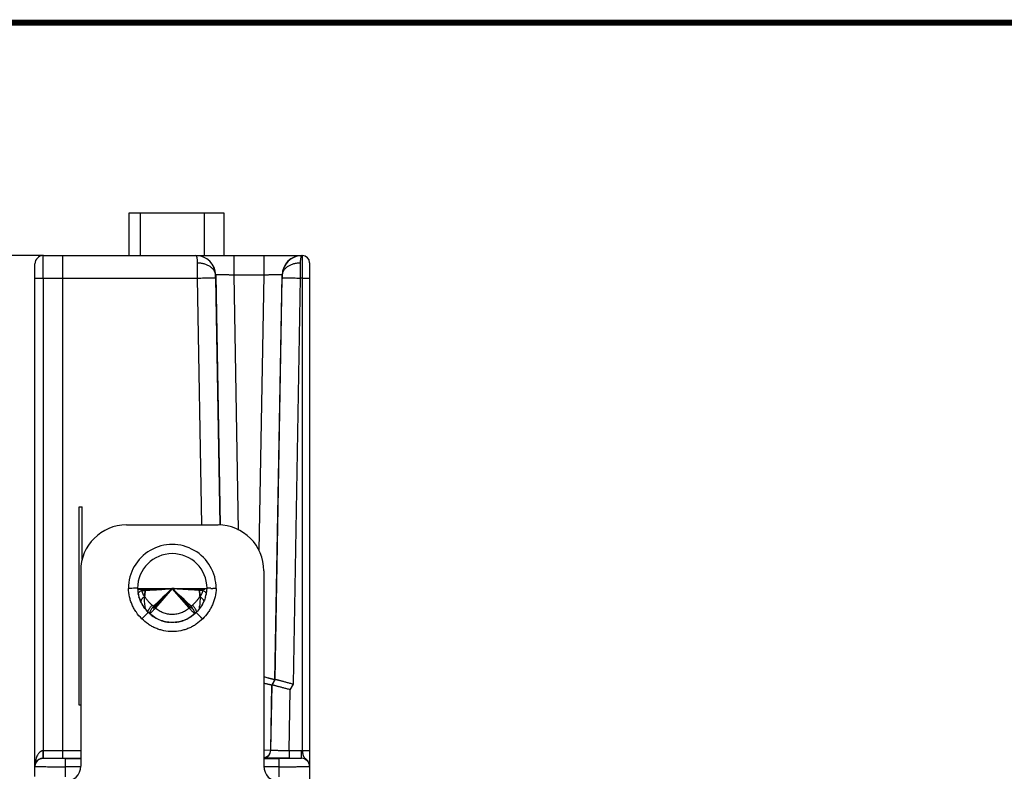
# Model space of a CAD drawing. Header units: inches. Extents: x 0.2 to 16.8, y 0.1 to 10.8.
# Tile 16 of 16: x 9.3 to 12.5, y 8.3 to 10.8. Entities that reach past the tile are written whole.
import ezdxf

# ---------------------------------------------------------------- set-up
doc = ezdxf.new("R2010")
doc.units = ezdxf.units.IN
doc.header["$LTSCALE"] = 0.935
doc.header["$MEASUREMENT"] = 0
doc.layers.get('0').update_dxf_attribs({"linetype": 'CONTINUOUS'})
doc.layers.add('DIMENSIONS', color=7, linetype='CONTINUOUS')
doc.styles.get("Standard").update_dxf_attribs({"font": 'txt', "width": 0.8})
doc.dimstyles.new('DIMSTYLE_1', dxfattribs={"dimtxt": 0.125, "dimasz": 0.18, "dimexe": 0.18, "dimexo": 0.0625, "dimgap": 0.09, "dimtad": 0, "dimtih": 1, "dimtoh": 1, "dimdec": 3, "dimzin": 4, "dimdsep": 46, "dimtxsty": 'STANDARD', "dimblk": '_FILLED', "dimblk1": '_FILLED', "dimblk2": '_FILLED', "dimcen": 0.09, "dimadec": 0, "dimazin": 0, "dimtp": 0.01, "dimtm": 0.01, "dimtfac": 1, "dimtdec": 3, "dimtofl": 0, "dimtmove": 0, "dimatfit": 3, "dimldrblk": '_FILLED', "dimfxl": 1, "dimtolj": 1, "dimtzin": 4, "dimarcsym": 0})

# ---------------------------------------------------------------- blocks, each defined once
blk = doc.blocks.new('_FILLED')
at = {"color": 0, "linetype": 'ByBlock'}
blk.add_solid([(0, 0), (-1, 0.1736), (-1, -0.1736)], dxfattribs=at)
blk = doc.blocks.new('*D1')
at = {"layer": 'DIMENSIONS', "color": 2, "linetype": 'Continuous'}
for p, q in [((9.3603, 9.9952), (8.4574, 9.9952)), ((8.5824, 9.9952), (8.5824, 8.7289)), ((8.5824, 7.2125), (8.5824, 8.4789)), ((9.3699, 7.2125), (8.4574, 7.2125))]:
    blk.add_line(p, q, dxfattribs=at)
at = {"layer": 'DIMENSIONS', "color": 2, "linetype": 'Continuous', "xscale": 0.18, "yscale": 0.18, "zscale": 0.18}
for p, rotation in [((8.5824, 9.9952), 90), ((8.5824, 7.2125), 270)]:
    blk.add_blockref('_FILLED', p, dxfattribs=dict(at, rotation=rotation))
at = {"layer": 'DIMENSIONS', "color": 2, "linetype": 'Continuous', "insert": (8.5824, 8.6664), "char_height": 0.125, "width": 1.325, "attachment_point": 2, "line_spacing_factor": 0.9}
blk.add_mtext('2.783{\\Ftxt.shx;\\W1.000000;\\H0.125000; }[70.68]', dxfattribs=at)

msp = doc.modelspace()

# ---------------------------------------------------------------- linework, layer by layer
at = {"color": 7, "linetype": 'Continuous'}
for p, q in [((9.6409, 9.9952), (9.6409, 10.1352)), ((9.6409, 10.1352), (9.9519, 10.1352)), ((9.6775, 10.1352), (9.6775, 9.9952)), ((9.8885, 9.9952), (9.8885, 10.1352)), ((9.9519, 10.1352), (9.9519, 9.9952)), ((9.3592, 9.9215), (9.3594, 9.9952)), ((9.3594, 9.9952), (9.8594, 9.9952)), ((9.8598, 9.9952), (10.2071, 9.9952)), ((9.9847, 9.9314), (9.9847, 9.9952)), ((10.0821, 9.9952), (10.0821, 9.9314)), ((10.2075, 9.9952), (10.2088, 9.9952)), ((10.2088, 8.3719), (10.2088, 9.9952)), ((10.2324, 9.9716), (10.2324, 7.3125)), ((9.3324, 8.287), (9.3324, 9.9682)), ((9.3592, 9.9215), (9.3592, 8.372)), ((9.3592, 9.9215), (9.8643, 9.9215)), ((9.4224, 9.9215), (9.4224, 8.372)), ((9.8643, 9.9215), (9.8785, 9.1122)), ((9.9242, 9.9314), (9.9248, 9.9314)), ((9.9243, 9.9216), (9.9242, 9.9314)), ((9.9243, 9.9216), (9.9384, 9.1123)), ((9.9248, 9.9314), (9.9391, 9.1123)), ((9.9993, 9.0955), (9.9847, 9.9314)), ((10.0821, 9.9314), (9.9847, 9.9314)), ((10.0821, 9.9314), (10.0664, 9.0275)), ((10.119, 8.6048), (10.1421, 9.9314)), ((10.1196, 8.6052), (10.1426, 9.9216)), ((10.1421, 9.9314), (10.1427, 9.9314)), ((10.1427, 9.9314), (10.1426, 9.9216)), ((10.1793, 8.5897), (10.2025, 9.9215)), ((10.2088, 9.9215), (10.2025, 9.9215)), ((9.4774, 8.5212), (9.4774, 9.1712)), ((9.4774, 9.1712), (9.4874, 9.1712)), ((9.4874, 9.0003), (9.4874, 9.1712)), ((9.6324, 9.1122), (9.9324, 9.1122)), ((9.4824, 8.9622), (9.4824, 8.3212)), ((10.0824, 8.9622), (10.0824, 8.3212)), ((9.6663, 8.9046), (9.6556, 8.9044)), ((9.6686, 8.9046), (9.6663, 8.9046)), ((9.8986, 8.9046), (9.8963, 8.9046)), ((9.9093, 8.9044), (9.8986, 8.9046)), ((9.65, 8.9043), (9.6385, 8.9041)), ((9.6556, 8.9044), (9.65, 8.9043)), ((9.6683, 8.9024), (9.6689, 8.9024)), ((9.6686, 8.9042), (9.8963, 8.9042)), ((9.6946, 8.9015), (9.7158, 8.9019)), ((9.7824, 8.9042), (9.7271, 8.8401)), ((9.7279, 8.8469), (9.7824, 8.9042)), ((9.8377, 8.8401), (9.7825, 8.9042)), ((9.9263, 8.9041), (9.9148, 8.9043)), ((9.6794, 8.8613), (9.6799, 8.8593)), ((9.7237, 8.8424), (9.7196, 8.8381)), ((9.7242, 8.8429), (9.7237, 8.8424)), ((9.7237, 8.8424), (9.7242, 8.8429)), ((9.7242, 8.8429), (9.7279, 8.8469)), ((9.8407, 8.8429), (9.8412, 8.8424)), ((9.8407, 8.8429), (9.8412, 8.8424)), ((9.8412, 8.8424), (9.8452, 8.8382)), ((9.8412, 8.8424), (9.8453, 8.8381)), ((9.8855, 8.8613), (9.885, 8.8593)), ((9.6885, 8.8102), (9.6827, 8.8045)), ((9.7039, 8.8257), (9.6885, 8.8102)), ((9.7091, 8.8271), (9.7083, 8.8241)), ((9.7085, 8.8216), (9.709, 8.8209)), ((9.709, 8.8209), (9.7092, 8.821)), ((9.8557, 8.8271), (9.8545, 8.8299)), ((9.8566, 8.8242), (9.8557, 8.8271)), ((9.8557, 8.821), (9.8559, 8.8209)), ((9.8559, 8.8209), (9.8564, 8.8216)), ((9.861, 8.8257), (9.8764, 8.8103)), ((9.8764, 8.8103), (9.8822, 8.8045)), ((10.1049, 8.3741), (10.1087, 8.5869)), ((10.1055, 8.3735), (10.1093, 8.5874)), ((10.1087, 8.5869), (10.119, 8.6048)), ((10.1093, 8.5874), (10.1087, 8.5869)), ((10.1093, 8.5874), (10.1196, 8.6052)), ((10.119, 8.6048), (10.1196, 8.6052)), ((10.169, 8.5718), (10.1793, 8.5897)), ((10.1655, 8.372), (10.169, 8.5718)), ((9.4824, 8.5212), (9.4774, 8.5212)), ((9.4824, 8.372), (9.3592, 8.372)), ((9.3593, 8.3522), (9.3592, 8.372)), ((10.0827, 8.3744), (10.1049, 8.3741)), ((10.1049, 8.3741), (10.1055, 8.3735)), ((10.2054, 8.372), (10.1655, 8.372)), ((10.1655, 8.372), (10.1655, 8.3475)), ((10.2054, 8.3474), (10.2054, 8.372)), ((9.3593, 8.3507), (9.3593, 8.3522)), ((9.3594, 8.3475), (9.3594, 8.3474)), ((9.3594, 8.3475), (9.4824, 8.3475)), ((9.4324, 8.2862), (9.4324, 8.3461)), ((9.4324, 8.3461), (9.4824, 8.3461)), ((10.0824, 8.3461), (10.1324, 8.3461)), ((10.1324, 8.2862), (10.1324, 8.3461)), ((10.1655, 8.3475), (10.2054, 8.3475)), ((9.3324, 8.3204), (9.3373, 8.3201)), ((9.4824, 8.3196), (9.4324, 8.3196)), ((10.1324, 8.3196), (10.0824, 8.3196))]:
    msp.add_line(p, q, dxfattribs=at)
at = {"color": 7, "linetype": 'Continuous', "const_width": 0.02}
msp.add_lwpolyline([(16.75, 10.7586), (0.25, 10.7586)], dxfattribs=at)
at = {"color": 7, "linetype": 'Continuous'}
for centre, radius, start, end in [((9.3594, 9.9682), 0.027, 90.0009, 179.9995), ((9.8594, 9.9304), 0.0649, 0.8838, 89.9435), ((9.8598, 9.9302), 0.065, 1.0112, 89.996), ((26.8219, 9.9833), 16.9576, 180.0425, 180.20851), ((10.2071, 9.9302), 0.065, 90.0034, 178.9891), ((10.2075, 9.9304), 0.0649, 90.0565, 179.1161), ((-6.7643, 9.9833), 16.967, 359.79153, 359.95746), ((10.2088, 9.9716), 0.0236, 0, 90), ((9.6324, 8.9622), 0.15, 90, 180), ((9.9324, 8.9622), 0.15, 0, 90), ((9.7824, 8.9042), 0.1439, 359.9465, 180.0535), ((9.7824, 8.9042), 0.1139, 0.1866, 179.8134), ((9.7744, 8.9085), 0.106, 182.1265, 182.7578), ((9.7904, 8.9085), 0.106, 357.2402, 357.8735), ((9.775, 8.9086), 0.1065, 182.7575, 183.1337), ((9.7802, 8.909), 0.1117, 183.2041, 192.8978), ((9.6922, 9.1691), 0.2677, 265.0103, 266.5634), ((9.7828, 8.9095), 0.1144, 189.4812, 192.8253), ((9.7848, 8.9099), 0.1164, 192.8244, 196.4928), ((9.7855, 8.9101), 0.1172, 196.4889, 205.6739), ((9.8588, 8.8698), 0.1672, 170.3341, 177.2098), ((9.6425, 8.9055), 0.052, 351.5397, 358.5809), ((19.7372, -1.5693), 14.4496, 133.54556, 133.8817), ((-4.5642, -6.163), 20.805, 46.16964, 46.4031), ((9.9224, 8.9055), 0.052, 181.4189, 188.4604), ((9.7069, 8.8699), 0.1664, 2.784, 9.6906), ((9.7794, 8.9101), 0.1171, 343.2307, 343.6017), ((9.7801, 8.9099), 0.1164, 343.5981, 347.1742), ((9.7847, 8.909), 0.1117, 347.1008, 356.7955), ((9.7899, 8.9086), 0.1065, 356.8659, 357.2405), ((9.9344, 10.1176), 1.2135, 268.8143, 269.0759), ((9.7874, 8.911), 0.1193, 205.6829, 210.5121), ((9.7887, 8.9118), 0.1207, 210.5035, 211.4662), ((9.7896, 8.9123), 0.1218, 211.4714, 225.316), ((9.7803, 8.9239), 0.0982, 229.3412, 232.9341), ((9.8848, 9.021), 0.2399, 226.9663, 227.9473), ((9.8916, 9.0285), 0.25, 227.9473, 228.8757), ((9.6738, 9.0279), 0.2492, 311.1228, 312.0543), ((9.6821, 9.0188), 0.237, 312.0467, 313.0397), ((9.7775, 8.9325), 0.1094, 307.3395, 310.5638), ((9.7762, 8.9117), 0.1207, 328.5959, 329.5874), ((9.7775, 8.911), 0.1192, 329.579, 334.3174), ((9.7836, 8.9047), 0.1122, 224.7441, 226.2135), ((9.7845, 8.9056), 0.1135, 226.2143, 228.2669), ((9.7854, 8.9066), 0.1148, 228.2688, 232.7419), ((9.7844, 8.9052), 0.1131, 232.72, 242.3416), ((9.7805, 8.9052), 0.1131, 297.6579, 307.2715), ((9.7795, 8.9066), 0.1148, 307.2497, 311.7195), ((9.7804, 8.9056), 0.1134, 311.7207, 314.0739), ((9.7814, 8.9046), 0.1121, 314.0758, 315.2564), ((9.7828, 8.9027), 0.1101, 249.2088, 258.4302), ((9.7826, 8.9018), 0.1092, 258.4204, 265.3074), ((9.7822, 8.9018), 0.1092, 274.6546, 281.565), ((9.7821, 8.9027), 0.1101, 281.5552, 290.7599), ((9.7824, 8.9018), 0.1092, 290.7668, 297.6232), ((9.3597, 8.311), 0.061, 90.0286, 90.4549), ((10.0799, 8.3746), 0.025, 275.8266, 358.9656), ((10.0805, 8.3739), 0.025, 274.4029, 358.9679), ((10.2054, 8.3201), 0.052, 86.2731, 90.0006), ((9.3578, 8.3213), 0.0254, 153.9575, 179.977), ((9.3596, 8.3203), 0.0272, 157.5754, 179.9213), ((9.3594, 8.3204), 0.027, 112.1402, 157.4956), ((9.3595, 8.3202), 0.0272, 90.0789, 112.0639), ((10.2056, 8.3204), 0.0268, 0.0145, 89.9843), ((9.4324, 8.3212), 0.05, 270, 360), ((10.1324, 8.3212), 0.05, 180, 270)]:
    msp.add_arc(centre, radius, start, end, dxfattribs=at)
for points, knots in [([(9.4228, 9.9952), (9.4228, 9.9952), (9.4228, 9.9952), (9.4228, 9.9952), (9.4228, 9.9952), (9.4228, 9.9951), (9.4228, 9.9951), (9.4227, 9.995), (9.4227, 9.9949), (9.4227, 9.9947), (9.4227, 9.9944), (9.4227, 9.9941), (9.4227, 9.9938), (9.4227, 9.9934), (9.4227, 9.9928), (9.4227, 9.992), (9.4227, 9.9909), (9.4226, 9.9896), (9.4226, 9.9881), (9.4226, 9.9865), (9.4226, 9.9847), (9.4226, 9.9821), (9.4226, 9.9784), (9.4225, 9.9736), (9.4225, 9.9682), (9.4225, 9.9624), (9.4225, 9.9563), (9.4225, 9.9497), (9.4225, 9.9429), (9.4224, 9.9335), (9.4224, 9.9263), (9.4224, 9.9215)], [0, 0, 0, 0, 0.000092, 0.000324, 0.000705, 0.001234, 0.001914, 0.002742, 0.004846, 0.007545, 0.010837, 0.014719, 0.019189, 0.024245, 0.029885, 0.042908, 0.058237, 0.075836, 0.095652, 0.117634, 0.141729, 0.167886, 0.226165, 0.291912, 0.364461, 0.443144, 0.527245, 0.615984, 0.708579, 0.804159, 1, 1, 1, 1]), ([(9.8594, 9.9952), (9.8596, 9.9952), (9.8599, 9.9951), (9.8604, 9.9948), (9.8608, 9.9943), (9.8612, 9.9936), (9.8616, 9.9927), (9.862, 9.9916), (9.8623, 9.9903), (9.8628, 9.9882), (9.8634, 9.9851), (9.8638, 9.9809), (9.8641, 9.976), (9.8642, 9.9725), (9.8642, 9.9707)], [0, 0, 0, 0, 0.018148, 0.038876, 0.064452, 0.096073, 0.13434, 0.17955, 0.231768, 0.290938, 0.429794, 0.595399, 0.786219, 1, 1, 1, 1]), ([(9.9242, 9.9314), (9.9242, 9.9327), (9.9239, 9.9353), (9.9229, 9.9392), (9.9213, 9.9429), (9.9193, 9.9466), (9.9167, 9.9501), (9.9125, 9.9546), (9.9061, 9.9596), (9.8986, 9.9636), (9.8921, 9.9662), (9.885, 9.9684), (9.8757, 9.9702), (9.8681, 9.9707), (9.8642, 9.9707)], [0, 0, 0, 0, 0.049715, 0.10024, 0.151982, 0.205306, 0.260538, 0.317922, 0.439518, 0.570161, 0.638565, 0.708701, 0.852992, 1, 1, 1, 1]), ([(10.2027, 9.9707), (10.1988, 9.9707), (10.1912, 9.9702), (10.1819, 9.9684), (10.1748, 9.9662), (10.1682, 9.9636), (10.1608, 9.9596), (10.1544, 9.9546), (10.1502, 9.9501), (10.1476, 9.9466), (10.1455, 9.9429), (10.144, 9.9392), (10.143, 9.9353), (10.1427, 9.9327), (10.1427, 9.9314)], [0, 0, 0, 0, 0.147008, 0.291278, 0.361393, 0.429777, 0.560407, 0.682001, 0.739393, 0.794639, 0.847981, 0.899742, 0.950281, 1, 1, 1, 1]), ([(10.2027, 9.9707), (10.2027, 9.9725), (10.2028, 9.976), (10.2031, 9.9809), (10.2035, 9.9851), (10.2041, 9.9882), (10.2046, 9.9903), (10.2049, 9.9916), (10.2053, 9.9927), (10.2057, 9.9936), (10.2061, 9.9943), (10.2065, 9.9948), (10.207, 9.9951), (10.2073, 9.9952), (10.2075, 9.9952)], [0, 0, 0, 0, 0.213781, 0.404601, 0.570206, 0.709062, 0.768232, 0.820451, 0.865661, 0.903927, 0.935548, 0.961124, 0.981852, 1, 1, 1, 1]), ([(9.3324, 9.9211), (9.3324, 9.9211), (9.3325, 9.9211), (9.3325, 9.9211), (9.3326, 9.9211), (9.3328, 9.9211), (9.333, 9.9212), (9.3333, 9.9212), (9.3336, 9.9212), (9.334, 9.9212), (9.3347, 9.9213), (9.3357, 9.9213), (9.337, 9.9213), (9.3386, 9.9214), (9.3403, 9.9214), (9.3423, 9.9214), (9.3444, 9.9215), (9.3466, 9.9215), (9.3498, 9.9215), (9.354, 9.9215), (9.3575, 9.9215), (9.3592, 9.9215)], [0, 0, 0, 0, 0.000524, 0.001527, 0.005247, 0.011313, 0.019725, 0.030468, 0.043523, 0.058869, 0.076486, 0.118375, 0.168721, 0.227004, 0.292705, 0.36525, 0.443934, 0.528032, 0.616816, 0.804955, 1, 1, 1, 1]), ([(9.8643, 9.9215), (9.8682, 9.9216), (9.8758, 9.9217), (9.8851, 9.9218), (9.8922, 9.9219), (9.8972, 9.9219), (9.9019, 9.922), (9.9062, 9.922), (9.9102, 9.922), (9.9137, 9.9219), (9.9163, 9.9219), (9.9182, 9.9219), (9.9194, 9.9219), (9.9205, 9.9218), (9.9214, 9.9218), (9.9223, 9.9218), (9.9229, 9.9217), (9.9234, 9.9217), (9.9237, 9.9217), (9.9239, 9.9217), (9.9241, 9.9216), (9.9242, 9.9216), (9.9243, 9.9216), (9.9243, 9.9216), (9.9243, 9.9216)], [0, 0, 0, 0, 0.192769, 0.37861, 0.466492, 0.549961, 0.628255, 0.700665, 0.766513, 0.825126, 0.875958, 0.898319, 0.918571, 0.93666, 0.952533, 0.966158, 0.977513, 0.986581, 0.990252, 0.993346, 0.995862, 0.997802, 0.999173, 1, 1, 1, 1]), ([(9.9847, 9.9314), (9.9809, 9.9314), (9.9751, 9.9315), (9.9676, 9.9316), (9.9621, 9.9317), (9.9568, 9.9318), (9.9518, 9.9318), (9.9471, 9.9318), (9.9428, 9.9318), (9.9389, 9.9318), (9.9354, 9.9318), (9.9327, 9.9318), (9.9309, 9.9317), (9.9297, 9.9317), (9.9286, 9.9317), (9.9276, 9.9317), (9.9268, 9.9316), (9.9261, 9.9316), (9.9256, 9.9315), (9.9252, 9.9315), (9.925, 9.9315), (9.9249, 9.9314), (9.9248, 9.9314), (9.9248, 9.9314), (9.9248, 9.9314)], [0, 0, 0, 0, 0.192806, 0.287158, 0.378735, 0.466674, 0.550196, 0.628527, 0.700949, 0.766795, 0.825397, 0.876193, 0.898529, 0.918755, 0.936817, 0.952664, 0.96626, 0.977583, 0.986619, 0.993355, 0.99586, 0.997791, 0.99916, 1, 1, 1, 1]), ([(10.1421, 9.9314), (10.1421, 9.9314), (10.1421, 9.9314), (10.142, 9.9314), (10.1419, 9.9315), (10.1417, 9.9315), (10.1413, 9.9315), (10.1408, 9.9316), (10.1401, 9.9316), (10.1393, 9.9317), (10.1383, 9.9317), (10.1372, 9.9317), (10.136, 9.9317), (10.1341, 9.9318), (10.1315, 9.9318), (10.128, 9.9318), (10.1241, 9.9318), (10.1197, 9.9318), (10.1151, 9.9318), (10.1101, 9.9318), (10.1048, 9.9317), (10.0993, 9.9316), (10.0917, 9.9315), (10.086, 9.9314), (10.0821, 9.9314)], [0, 0, 0, 0, 0.00084, 0.002209, 0.00414, 0.006645, 0.013381, 0.022417, 0.033741, 0.047336, 0.063184, 0.081246, 0.101472, 0.123808, 0.174604, 0.233206, 0.299052, 0.371475, 0.449806, 0.533328, 0.621267, 0.712844, 0.807194, 1, 1, 1, 1]), ([(10.1426, 9.9216), (10.1426, 9.9216), (10.1426, 9.9216), (10.1427, 9.9216), (10.1428, 9.9216), (10.143, 9.9217), (10.1431, 9.9217), (10.1435, 9.9217), (10.1439, 9.9217), (10.1446, 9.9218), (10.1454, 9.9218), (10.1464, 9.9218), (10.1475, 9.9219), (10.1487, 9.9219), (10.1506, 9.9219), (10.1532, 9.9219), (10.1567, 9.922), (10.1606, 9.922), (10.165, 9.922), (10.1696, 9.9219), (10.1746, 9.9219), (10.1818, 9.9218), (10.1911, 9.9217), (10.1987, 9.9216), (10.2025, 9.9215)], [0, 0, 0, 0, 0.000827, 0.002197, 0.004136, 0.00665, 0.009742, 0.013411, 0.022473, 0.033821, 0.047438, 0.063302, 0.081377, 0.10161, 0.123951, 0.17475, 0.233347, 0.299167, 0.371556, 0.449856, 0.533349, 0.621269, 0.807203, 1, 1, 1, 1]), ([(10.2088, 9.9215), (10.2104, 9.9215), (10.2134, 9.9215), (10.2171, 9.9215), (10.2199, 9.9215), (10.2219, 9.9215), (10.2238, 9.9214), (10.2255, 9.9214), (10.227, 9.9214), (10.2284, 9.9214), (10.2296, 9.9213), (10.2305, 9.9213), (10.231, 9.9213), (10.2314, 9.9212), (10.2317, 9.9212), (10.232, 9.9212), (10.2322, 9.9212), (10.2323, 9.9212), (10.2324, 9.9212), (10.2324, 9.9211), (10.2324, 9.9211), (10.2324, 9.9211)], [0, 0, 0, 0, 0.194548, 0.382412, 0.471142, 0.555251, 0.633995, 0.706626, 0.772435, 0.830847, 0.881322, 0.923322, 0.940983, 0.956368, 0.969457, 0.980228, 0.988662, 0.994743, 0.998471, 0.999477, 1, 1, 1, 1]), ([(9.6827, 8.8045), (9.6761, 8.811), (9.6671, 8.8218), (9.6572, 8.8375), (9.6509, 8.85), (9.6458, 8.863), (9.6407, 8.8809), (9.6389, 8.8948), (9.6385, 8.9041)], [0, 0, 0, 0, 0.249804, 0.374953, 0.500011, 0.625062, 0.750224, 1, 1, 1, 1]), ([(9.6713, 8.8841), (9.6712, 8.8845), (9.6711, 8.8853), (9.6711, 8.8861), (9.6712, 8.8864)], [0, 0, 0, 0, 0.492053, 1, 1, 1, 1]), ([(9.6712, 8.8864), (9.6713, 8.8869), (9.6715, 8.888), (9.6722, 8.8894), (9.6732, 8.8909), (9.6744, 8.8924), (9.6759, 8.8939), (9.6784, 8.8958), (9.6804, 8.8972), (9.6819, 8.898)], [0, 0, 0, 0, 0.09224, 0.192197, 0.301425, 0.420831, 0.550847, 0.691347, 1, 1, 1, 1]), ([(9.7039, 8.8257), (9.6935, 8.8361), (9.6817, 8.8529), (9.6747, 8.8718), (9.6732, 8.8769)], [0, 0, 0, 0, 0.736518, 1, 1, 1, 1]), ([(9.6761, 8.9018), (9.6791, 8.9016), (9.6853, 8.9014), (9.6914, 8.9014), (9.6946, 8.9015)], [0, 0, 0, 0, 0.485173, 1, 1, 1, 1]), ([(9.6788, 8.9042), (9.6789, 8.9036), (9.6792, 8.9027), (9.6796, 8.9015), (9.68, 8.9007), (9.6805, 8.9), (9.681, 8.8991), (9.6815, 8.8984), (9.6819, 8.898)], [0, 0, 0, 0, 0.273345, 0.403001, 0.528524, 0.650723, 0.769964, 1, 1, 1, 1]), ([(9.6918, 8.8779), (9.6908, 8.8773), (9.689, 8.8759), (9.6865, 8.8737), (9.6843, 8.8715), (9.6825, 8.8693), (9.681, 8.8672), (9.68, 8.8651), (9.6794, 8.8632), (9.6794, 8.8619), (9.6794, 8.8613)], [0, 0, 0, 0, 0.163993, 0.319709, 0.464856, 0.59752, 0.716945, 0.823098, 0.916756, 1, 1, 1, 1]), ([(9.6819, 8.898), (9.6838, 8.8978), (9.6879, 8.8976), (9.6919, 8.8977), (9.694, 8.8979)], [0, 0, 0, 0, 0.487792, 1, 1, 1, 1]), ([(9.6819, 8.898), (9.6821, 8.897), (9.6825, 8.8951), (9.6833, 8.8924), (9.6843, 8.8897), (9.6854, 8.8871), (9.6867, 8.8845), (9.6886, 8.8814), (9.6905, 8.8792), (9.6918, 8.8779)], [0, 0, 0, 0, 0.128627, 0.255918, 0.382048, 0.507096, 0.630995, 0.753985, 1, 1, 1, 1]), ([(9.6956, 8.8355), (9.6943, 8.8408), (9.6924, 8.8515), (9.6913, 8.868), (9.692, 8.8848), (9.6935, 8.8959), (9.6946, 8.9015)], [0, 0, 0, 0, 0.243623, 0.492249, 0.744804, 1, 1, 1, 1]), ([(9.7163, 8.8494), (9.7151, 8.8505), (9.7126, 8.8526), (9.7091, 8.8559), (9.7058, 8.8594), (9.7026, 8.8629), (9.6997, 8.8665), (9.6969, 8.8703), (9.6942, 8.8741), (9.6926, 8.8766), (9.6918, 8.8779)], [0, 0, 0, 0, 0.128566, 0.25636, 0.383215, 0.508975, 0.633592, 0.757044, 0.879245, 1, 1, 1, 1]), ([(9.694, 8.8979), (9.7008, 8.8983), (9.7149, 8.8991), (9.7367, 8.9003), (9.7593, 8.9019), (9.7747, 8.9033), (9.7824, 8.9042)], [0, 0, 0, 0, 0.231074, 0.47837, 0.736516, 1, 1, 1, 1]), ([(9.7158, 8.9019), (9.7184, 8.902), (9.7237, 8.9021), (9.7318, 8.9022), (9.74, 8.9024), (9.7469, 8.9026), (9.7525, 8.9027), (9.7568, 8.9029), (9.761, 8.903), (9.7646, 8.9032), (9.7674, 8.9033), (9.7696, 8.9034), (9.7717, 8.9035), (9.7739, 8.9036), (9.776, 8.9038), (9.7781, 8.904), (9.7803, 8.9042), (9.7817, 8.9042), (9.7824, 8.9042)], [0, 0, 0, 0, 0.118273, 0.239228, 0.362472, 0.487645, 0.550836, 0.614365, 0.678187, 0.742252, 0.774358, 0.806506, 0.83869, 0.87091, 0.90317, 0.935462, 0.967742, 1, 1, 1, 1]), ([(9.7824, 8.9042), (9.7801, 8.9016), (9.7753, 8.8964), (9.7679, 8.8889), (9.7606, 8.8812), (9.7509, 8.8709), (9.7387, 8.8582), (9.729, 8.848), (9.7242, 8.8429)], [0, 0, 0, 0, 0.125269, 0.250552, 0.375758, 0.500872, 0.750761, 1, 1, 1, 1]), ([(9.7824, 8.9042), (9.7848, 8.9016), (9.7896, 8.8964), (9.797, 8.8889), (9.8043, 8.8812), (9.814, 8.8709), (9.8262, 8.8582), (9.8358, 8.848), (9.8407, 8.8429)], [0, 0, 0, 0, 0.125269, 0.250552, 0.375758, 0.500872, 0.750761, 1, 1, 1, 1]), ([(9.7824, 8.9042), (9.7834, 8.9042), (9.7854, 8.9041), (9.7883, 8.9039), (9.7912, 8.9037), (9.7941, 8.9035), (9.797, 8.9033), (9.7999, 8.9032), (9.8028, 8.903), (9.8057, 8.9029), (9.8086, 8.9028), (9.8115, 8.9027), (9.8144, 8.9027), (9.8182, 8.9026), (9.8229, 8.9025), (9.8285, 8.9023), (9.8341, 8.9022), (9.8396, 8.9021), (9.845, 8.902), (9.852, 8.9019), (9.8606, 8.9018), (9.8673, 8.9016), (9.8706, 8.9015)], [0, 0, 0, 0, 0.033184, 0.066387, 0.09955, 0.132667, 0.165741, 0.198762, 0.231715, 0.264585, 0.29736, 0.330032, 0.362591, 0.395023, 0.459459, 0.523253, 0.586315, 0.648557, 0.709893, 0.770234, 0.887606, 1, 1, 1, 1]), ([(9.8709, 8.8979), (9.8641, 8.8983), (9.85, 8.8991), (9.8282, 8.9003), (9.8055, 8.9019), (9.7902, 8.9033), (9.7824, 8.9042)], [0, 0, 0, 0, 0.231074, 0.47837, 0.736516, 1, 1, 1, 1]), ([(9.8486, 8.8494), (9.8498, 8.8505), (9.8523, 8.8526), (9.8557, 8.8559), (9.8591, 8.8594), (9.8622, 8.8629), (9.8652, 8.8665), (9.868, 8.8703), (9.8707, 8.8741), (9.8723, 8.8766), (9.8731, 8.8779)], [0, 0, 0, 0, 0.128561, 0.256359, 0.38322, 0.508979, 0.63359, 0.757036, 0.879236, 1, 1, 1, 1]), ([(9.8918, 8.877), (9.8903, 8.8719), (9.8833, 8.8529), (9.8714, 8.8361), (9.861, 8.8257)], [0, 0, 0, 0, 0.265744, 1, 1, 1, 1]), ([(9.8703, 8.9015), (9.8713, 8.8959), (9.8729, 8.8848), (9.8736, 8.868), (9.8725, 8.8515), (9.8706, 8.8408), (9.8693, 8.8355)], [0, 0, 0, 0, 0.255245, 0.507842, 0.756423, 1, 1, 1, 1]), ([(9.8706, 8.9015), (9.8737, 8.9014), (9.8798, 8.9014), (9.8858, 8.9016), (9.8888, 8.9018)], [0, 0, 0, 0, 0.514589, 1, 1, 1, 1]), ([(9.883, 8.898), (9.8811, 8.8978), (9.877, 8.8976), (9.873, 8.8977), (9.8709, 8.8979)], [0, 0, 0, 0, 0.487791, 1, 1, 1, 1]), ([(9.8731, 8.8779), (9.8745, 8.8792), (9.8769, 8.8821), (9.8791, 8.8862), (9.8806, 8.8897), (9.8819, 8.8933), (9.8826, 8.8961), (9.883, 8.898)], [0, 0, 0, 0, 0.246036, 0.492943, 0.617951, 0.744125, 1, 1, 1, 1]), ([(9.8731, 8.8779), (9.8741, 8.8773), (9.8759, 8.8759), (9.8784, 8.8737), (9.8806, 8.8715), (9.8824, 8.8693), (9.8839, 8.8672), (9.8849, 8.8651), (9.8855, 8.8632), (9.8855, 8.8619), (9.8855, 8.8613)], [0, 0, 0, 0, 0.164023, 0.319761, 0.46492, 0.597586, 0.717003, 0.823138, 0.916775, 1, 1, 1, 1]), ([(9.9263, 8.9041), (9.926, 8.8948), (9.9235, 8.8763), (9.916, 8.8542), (9.9077, 8.8375), (9.8978, 8.8218), (9.8888, 8.811), (9.8822, 8.8045)], [0, 0, 0, 0, 0.249841, 0.499846, 0.624938, 0.750122, 1, 1, 1, 1]), ([(9.883, 8.898), (9.8834, 8.8984), (9.8838, 8.8991), (9.8844, 8.9), (9.8849, 8.9007), (9.8852, 8.9015), (9.8857, 8.9027), (9.886, 8.9036), (9.8861, 8.9042)], [0, 0, 0, 0, 0.230002, 0.349238, 0.471444, 0.596984, 0.726658, 1, 1, 1, 1]), ([(9.883, 8.898), (9.8845, 8.8972), (9.8865, 8.8958), (9.889, 8.8939), (9.8905, 8.8924), (9.8917, 8.8909), (9.8927, 8.8894), (9.8934, 8.8879), (9.8936, 8.8869), (9.8937, 8.8864)], [0, 0, 0, 0, 0.308892, 0.449445, 0.579462, 0.698826, 0.807978, 0.907843, 1, 1, 1, 1]), ([(9.8937, 8.8864), (9.8937, 8.886), (9.8938, 8.8852), (9.8937, 8.8845), (9.8936, 8.8841)], [0, 0, 0, 0, 0.50773, 1, 1, 1, 1]), ([(9.7039, 8.8257), (9.7037, 8.8259), (9.7035, 8.8263), (9.7032, 8.8271), (9.7031, 8.8281), (9.7032, 8.8291), (9.7035, 8.8303), (9.7039, 8.8317), (9.7046, 8.8331), (9.7056, 8.8353), (9.7074, 8.8382), (9.7099, 8.8419), (9.7129, 8.8457), (9.7151, 8.8482), (9.7163, 8.8494)], [0, 0, 0, 0, 0.026216, 0.054895, 0.087777, 0.125957, 0.170046, 0.220237, 0.276495, 0.338664, 0.479576, 0.639808, 0.815226, 1, 1, 1, 1]), ([(9.7211, 8.8456), (9.7197, 8.844), (9.7171, 8.8407), (9.7142, 8.8366), (9.7122, 8.8334), (9.711, 8.8312), (9.71, 8.8291), (9.7094, 8.8278), (9.7091, 8.8271)], [0, 0, 0, 0, 0.291788, 0.563887, 0.688233, 0.803084, 0.907305, 1, 1, 1, 1]), ([(9.7092, 8.821), (9.7093, 8.8211), (9.7096, 8.8214), (9.7101, 8.8218), (9.7106, 8.8223), (9.7114, 8.8231), (9.7122, 8.8239), (9.7135, 8.8253), (9.7154, 8.8273), (9.718, 8.8301), (9.7209, 8.8332), (9.7239, 8.8366), (9.7261, 8.8389), (9.7271, 8.8401)], [0, 0, 0, 0, 0.016184, 0.039923, 0.07113, 0.109643, 0.155147, 0.207301, 0.330177, 0.475067, 0.638162, 0.815043, 1, 1, 1, 1]), ([(9.8377, 8.8401), (9.8359, 8.8384), (9.832, 8.8351), (9.8257, 8.8308), (9.8191, 8.8271), (9.8121, 8.824), (9.8049, 8.8215), (9.7976, 8.8197), (9.79, 8.8186), (9.7824, 8.8183), (9.7748, 8.8186), (9.7673, 8.8197), (9.7599, 8.8215), (9.7528, 8.824), (9.7458, 8.8271), (9.7392, 8.8308), (9.7329, 8.8351), (9.729, 8.8384), (9.7272, 8.8401)], [0, 0, 0, 0, 0.062333, 0.124859, 0.187499, 0.250097, 0.31259, 0.375023, 0.437483, 0.499999, 0.562515, 0.624975, 0.687409, 0.749903, 0.8125, 0.87514, 0.937667, 1, 1, 1, 1]), ([(9.8377, 8.8401), (9.8388, 8.8389), (9.8409, 8.8366), (9.844, 8.8332), (9.8469, 8.8301), (9.8494, 8.8273), (9.8514, 8.8253), (9.8527, 8.8239), (9.8535, 8.8231), (9.8542, 8.8223), (9.8548, 8.8218), (9.8553, 8.8214), (9.8555, 8.8211), (9.8557, 8.821)], [0, 0, 0, 0, 0.184946, 0.361819, 0.524908, 0.669794, 0.792669, 0.844825, 0.890332, 0.928849, 0.960062, 0.983808, 1, 1, 1, 1]), ([(9.8545, 8.8299), (9.8539, 8.8311), (9.8525, 8.8336), (9.8501, 8.8375), (9.8471, 8.8415), (9.8449, 8.8442), (9.8438, 8.8456)], [0, 0, 0, 0, 0.213285, 0.456004, 0.721376, 1, 1, 1, 1]), ([(9.861, 8.8257), (9.8611, 8.8259), (9.8614, 8.8263), (9.8617, 8.8271), (9.8617, 8.828), (9.8616, 8.8291), (9.8614, 8.8303), (9.8609, 8.8316), (9.8603, 8.8331), (9.8592, 8.8352), (9.8575, 8.8382), (9.855, 8.8418), (9.852, 8.8456), (9.8497, 8.8482), (9.8486, 8.8494)], [0, 0, 0, 0, 0.025598, 0.053755, 0.086247, 0.124168, 0.168113, 0.218253, 0.274529, 0.336773, 0.477972, 0.63865, 0.814628, 1, 1, 1, 1]), ([(9.861, 8.8257), (9.8558, 8.8205), (9.8445, 8.8111), (9.8189, 8.7971), (9.7824, 8.7896), (9.746, 8.7971), (9.7204, 8.8111), (9.7091, 8.8205), (9.7039, 8.8257)], [0, 0, 0, 0, 0.125422, 0.250581, 0.5, 0.749419, 0.874578, 1, 1, 1, 1]), ([(9.7083, 8.8241), (9.7082, 8.8237), (9.7082, 8.8228), (9.7083, 8.822), (9.7085, 8.8216)], [0, 0, 0, 0, 0.557299, 1, 1, 1, 1]), ([(9.8564, 8.8216), (9.8565, 8.822), (9.8567, 8.8228), (9.8566, 8.8237), (9.8566, 8.8242)], [0, 0, 0, 0, 0.442211, 1, 1, 1, 1]), ([(9.8822, 8.8045), (9.8757, 8.7979), (9.8649, 8.789), (9.8491, 8.7794), (9.8366, 8.7734), (9.8235, 8.7686), (9.8056, 8.764), (9.7824, 8.7617), (9.7593, 8.764), (9.7414, 8.7686), (9.7283, 8.7734), (9.7158, 8.7794), (9.7, 8.789), (9.6892, 8.7979), (9.6827, 8.8045)], [0, 0, 0, 0, 0.124891, 0.187479, 0.250026, 0.31255, 0.375078, 0.500002, 0.624927, 0.687455, 0.749979, 0.812526, 0.875113, 1, 1, 1, 1]), ([(10.1087, 8.5869), (10.1086, 8.5869), (10.1086, 8.5869), (10.1085, 8.5869), (10.1083, 8.5869), (10.1081, 8.5869), (10.1078, 8.587), (10.1075, 8.587), (10.1071, 8.5871), (10.1065, 8.5872), (10.1056, 8.5874), (10.1044, 8.5877), (10.103, 8.5881), (10.1014, 8.5884), (10.0996, 8.5889), (10.0976, 8.5894), (10.0955, 8.5899), (10.0923, 8.5907), (10.088, 8.5919), (10.0844, 8.5928), (10.0826, 8.5933)], [0, 0, 0, 0, 0.002252, 0.006455, 0.012694, 0.02098, 0.03131, 0.043676, 0.058067, 0.074472, 0.113274, 0.159958, 0.214292, 0.27601, 0.344846, 0.420533, 0.502795, 0.591286, 0.785448, 1, 1, 1, 1]), ([(10.119, 8.6048), (10.119, 8.6048), (10.1189, 8.6048), (10.1189, 8.6047), (10.1187, 8.6048), (10.1185, 8.6048), (10.1182, 8.6048), (10.1178, 8.6049), (10.1173, 8.605), (10.1168, 8.6051), (10.1159, 8.6053), (10.1146, 8.6056), (10.1129, 8.606), (10.1108, 8.6065), (10.1086, 8.6071), (10.106, 8.6077), (10.1032, 8.6084), (10.1003, 8.6092), (10.0959, 8.6104), (10.09, 8.6119), (10.0852, 8.6132), (10.0827, 8.6139)], [0, 0, 0, 0, 0.000824, 0.002134, 0.006325, 0.012654, 0.021126, 0.031732, 0.044456, 0.059286, 0.076206, 0.116229, 0.164251, 0.219934, 0.282941, 0.35293, 0.429489, 0.512142, 0.600412, 0.791887, 1, 1, 1, 1]), ([(10.169, 8.5718), (10.1652, 8.5729), (10.1578, 8.5749), (10.1486, 8.5774), (10.1416, 8.5793), (10.1366, 8.5806), (10.1319, 8.5819), (10.1276, 8.583), (10.1236, 8.584), (10.1201, 8.5849), (10.1174, 8.5856), (10.1155, 8.5861), (10.1143, 8.5864), (10.1132, 8.5866), (10.1122, 8.5869), (10.1114, 8.587), (10.1107, 8.5872), (10.1102, 8.5873), (10.1099, 8.5873), (10.1097, 8.5874), (10.1095, 8.5874), (10.1094, 8.5874), (10.1093, 8.5874), (10.1093, 8.5874), (10.1093, 8.5874)], [0, 0, 0, 0, 0.190547, 0.374754, 0.462206, 0.545525, 0.623956, 0.69676, 0.763212, 0.822589, 0.874231, 0.896985, 0.91761, 0.936041, 0.952215, 0.96608, 0.977606, 0.986772, 0.990463, 0.993557, 0.996051, 0.997949, 0.999255, 1, 1, 1, 1]), ([(10.1793, 8.5897), (10.1755, 8.5907), (10.1681, 8.5928), (10.1589, 8.5953), (10.1519, 8.5972), (10.1469, 8.5985), (10.1422, 8.5997), (10.1379, 8.6009), (10.134, 8.6019), (10.1304, 8.6028), (10.1277, 8.6035), (10.1258, 8.6039), (10.1246, 8.6042), (10.1235, 8.6045), (10.1225, 8.6047), (10.1217, 8.6049), (10.121, 8.605), (10.1205, 8.6051), (10.1202, 8.6052), (10.12, 8.6052), (10.1198, 8.6052), (10.1197, 8.6052), (10.1196, 8.6052), (10.1196, 8.6052), (10.1196, 8.6052)], [0, 0, 0, 0, 0.190548, 0.374754, 0.462207, 0.545525, 0.623957, 0.696761, 0.763213, 0.82259, 0.874232, 0.896987, 0.917611, 0.936043, 0.952217, 0.966082, 0.977608, 0.986773, 0.990464, 0.993557, 0.996052, 0.997949, 0.999255, 1, 1, 1, 1]), ([(9.3592, 8.372), (9.3578, 8.372), (9.3557, 8.3716), (9.3531, 8.3706), (9.3506, 8.3694), (9.3484, 8.3677), (9.3465, 8.3659), (9.3447, 8.3639), (9.3428, 8.3613), (9.3401, 8.3569), (9.3374, 8.3511), (9.3351, 8.3438), (9.3335, 8.3364), (9.3326, 8.3289), (9.3324, 8.3239), (9.3324, 8.3214)], [0, 0, 0, 0, 0.068092, 0.101945, 0.135241, 0.200576, 0.232844, 0.264768, 0.327846, 0.39025, 0.513664, 0.635953, 0.757613, 0.878832, 1, 1, 1, 1]), ([(9.3597, 8.372), (9.3596, 8.371), (9.3595, 8.3688), (9.3593, 8.3657), (9.3592, 8.3626), (9.3592, 8.3597), (9.3593, 8.357), (9.3593, 8.3541), (9.3593, 8.352), (9.3593, 8.3507)], [0, 0, 0, 0, 0.151524, 0.300666, 0.444338, 0.579892, 0.705254, 0.818361, 1, 1, 1, 1]), ([(9.4224, 8.372), (9.4224, 8.3704), (9.4224, 8.3673), (9.4224, 8.3635), (9.4224, 8.3606), (9.4224, 8.3585), (9.4224, 8.3566), (9.4224, 8.3548), (9.4224, 8.3532), (9.4223, 8.3518), (9.4223, 8.3506), (9.4223, 8.3497), (9.4223, 8.349), (9.4223, 8.3486), (9.4223, 8.3483), (9.4223, 8.348), (9.4224, 8.3478), (9.4224, 8.3476), (9.4224, 8.3475), (9.4224, 8.3475), (9.4224, 8.3475), (9.4224, 8.3475)], [0, 0, 0, 0, 0.193378, 0.379756, 0.467758, 0.551206, 0.629395, 0.701619, 0.767201, 0.82559, 0.876267, 0.918714, 0.936699, 0.952476, 0.966025, 0.977329, 0.986369, 0.993136, 0.997638, 0.999066, 1, 1, 1, 1]), ([(10.1655, 8.372), (10.1616, 8.372), (10.1541, 8.372), (10.1447, 8.372), (10.1376, 8.372), (10.1326, 8.3721), (10.1279, 8.3722), (10.1236, 8.3723), (10.1196, 8.3724), (10.1161, 8.3725), (10.1131, 8.3726), (10.1109, 8.3728), (10.1093, 8.3729), (10.1084, 8.3729), (10.1076, 8.373), (10.1069, 8.3731), (10.1064, 8.3732), (10.106, 8.3733), (10.1057, 8.3734), (10.1056, 8.3734), (10.1056, 8.3735), (10.1055, 8.3735)], [0, 0, 0, 0, 0.192692, 0.378489, 0.466355, 0.549802, 0.628055, 0.700402, 0.766177, 0.824719, 0.875471, 0.918011, 0.936074, 0.951932, 0.965549, 0.976911, 0.986008, 0.99284, 0.997437, 0.998943, 1, 1, 1, 1]), ([(10.2324, 8.3715), (10.2324, 8.3715), (10.2324, 8.3715), (10.2324, 8.3715), (10.2323, 8.3716), (10.2322, 8.3716), (10.232, 8.3716), (10.2317, 8.3716), (10.2314, 8.3716), (10.231, 8.3716), (10.2305, 8.3717), (10.2296, 8.3717), (10.2284, 8.3717), (10.227, 8.3718), (10.2255, 8.3718), (10.2238, 8.3718), (10.2219, 8.3719), (10.2199, 8.3719), (10.2171, 8.3719), (10.2134, 8.3719), (10.2104, 8.3719), (10.2088, 8.3719)], [0, 0, 0, 0, 0.000523, 0.001528, 0.005255, 0.011335, 0.019766, 0.030532, 0.043616, 0.058995, 0.076649, 0.118622, 0.169059, 0.227435, 0.293223, 0.365842, 0.444579, 0.528699, 0.617467, 0.805418, 1, 1, 1, 1]), ([(10.2088, 8.3719), (10.2088, 8.3707), (10.2089, 8.3682), (10.2093, 8.3651), (10.2097, 8.3627), (10.21, 8.3604), (10.2105, 8.3582), (10.2111, 8.3562), (10.2116, 8.3548), (10.2122, 8.3534), (10.213, 8.3522), (10.2138, 8.351), (10.2151, 8.3495), (10.2162, 8.3484), (10.217, 8.3477)], [0, 0, 0, 0, 0.14365, 0.284753, 0.353235, 0.419676, 0.545457, 0.604933, 0.662414, 0.71833, 0.773363, 0.828402, 0.884188, 1, 1, 1, 1]), ([(9.335, 8.3325), (9.3354, 8.3333), (9.3363, 8.335), (9.338, 8.3374), (9.3401, 8.3397), (9.3422, 8.3415), (9.3441, 8.3429), (9.3457, 8.3439), (9.3475, 8.3448), (9.3495, 8.3457), (9.3517, 8.3464), (9.3542, 8.347), (9.3568, 8.3474), (9.3585, 8.3475), (9.3594, 8.3475)], [0, 0, 0, 0, 0.091456, 0.187674, 0.290212, 0.401207, 0.460823, 0.523888, 0.59106, 0.662901, 0.739904, 0.822697, 0.910275, 1, 1, 1, 1]), ([(9.3593, 8.3507), (9.3593, 8.3504), (9.3594, 8.35), (9.3595, 8.3494), (9.3595, 8.3488), (9.3596, 8.3484), (9.3596, 8.3481), (9.3596, 8.3478), (9.3595, 8.3477), (9.3595, 8.3475), (9.3594, 8.3475)], [0, 0, 0, 0, 0.220726, 0.414919, 0.581673, 0.720189, 0.830027, 0.874237, 0.911491, 1, 1, 1, 1]), ([(9.4324, 8.3461), (9.4277, 8.3461), (9.4206, 8.3461), (9.4113, 8.3462), (9.4046, 8.3462), (9.3981, 8.3463), (9.392, 8.3463), (9.3863, 8.3464), (9.381, 8.3465), (9.3762, 8.3466), (9.3719, 8.3467), (9.3687, 8.3468), (9.3665, 8.3468), (9.365, 8.3469), (9.3638, 8.3469), (9.3626, 8.347), (9.3617, 8.3471), (9.3609, 8.3471), (9.3604, 8.3472), (9.36, 8.3472), (9.3598, 8.3473), (9.3597, 8.3473), (9.3596, 8.3473), (9.3595, 8.3473), (9.3594, 8.3474), (9.3594, 8.3474)], [0, 0, 0, 0, 0.194839, 0.29013, 0.382556, 0.471226, 0.555332, 0.634072, 0.706717, 0.772598, 0.83105, 0.881487, 0.90355, 0.923431, 0.941071, 0.956413, 0.969424, 0.98011, 0.98848, 0.991801, 0.994548, 0.996726, 0.998342, 0.999412, 1, 1, 1, 1]), ([(10.1655, 8.3475), (10.1605, 8.3475), (10.1506, 8.3475), (10.1362, 8.3476), (10.1227, 8.3477), (10.1106, 8.3478), (10.1015, 8.348), (10.0952, 8.3481), (10.0913, 8.3482), (10.0879, 8.3483), (10.0852, 8.3485), (10.0831, 8.3486), (10.0819, 8.3487), (10.0815, 8.3487)], [0, 0, 0, 0, 0.178783, 0.352304, 0.51447, 0.66033, 0.785395, 0.838833, 0.885618, 0.925422, 0.95792, 0.982828, 1, 1, 1, 1]), ([(10.2054, 8.3474), (10.2054, 8.3474), (10.2054, 8.3473), (10.2053, 8.3473), (10.2052, 8.3473), (10.2051, 8.3473), (10.2049, 8.3472), (10.2045, 8.3472), (10.204, 8.3471), (10.2032, 8.3471), (10.2022, 8.347), (10.2011, 8.3469), (10.1998, 8.3469), (10.1984, 8.3468), (10.1961, 8.3468), (10.193, 8.3467), (10.1887, 8.3466), (10.1839, 8.3465), (10.1786, 8.3464), (10.1729, 8.3463), (10.1668, 8.3463), (10.1603, 8.3462), (10.1536, 8.3462), (10.1443, 8.3461), (10.1372, 8.3461), (10.1324, 8.3461)], [0, 0, 0, 0, 0.000592, 0.001665, 0.003283, 0.005462, 0.00821, 0.011531, 0.019898, 0.030581, 0.043588, 0.058926, 0.076565, 0.096446, 0.118509, 0.168949, 0.227402, 0.293284, 0.365929, 0.444668, 0.528775, 0.617445, 0.709871, 0.805161, 1, 1, 1, 1]), ([(10.217, 8.3477), (10.2176, 8.3472), (10.2188, 8.346), (10.2208, 8.3443), (10.2224, 8.3428), (10.2237, 8.3415), (10.2249, 8.3402), (10.2263, 8.3384), (10.2279, 8.3361), (10.2293, 8.3336), (10.2301, 8.3319), (10.2304, 8.331)], [0, 0, 0, 0, 0.114938, 0.234451, 0.35739, 0.419874, 0.482948, 0.610519, 0.739493, 0.869402, 1, 1, 1, 1]), ([(10.2304, 8.331), (10.2311, 8.3293), (10.2321, 8.3259), (10.2324, 8.3222), (10.2324, 8.3204)], [0, 0, 0, 0, 0.4995, 1, 1, 1, 1]), ([(9.3373, 8.3201), (9.3393, 8.3201), (9.3441, 8.32), (9.3522, 8.3199), (9.3623, 8.3198), (9.379, 8.3197), (9.4026, 8.3196), (9.4221, 8.3196), (9.4324, 8.3196)], [0, 0, 0, 0, 0.063183, 0.149375, 0.25656, 0.38198, 0.675082, 1, 1, 1, 1]), ([(10.1324, 8.3196), (10.1389, 8.3196), (10.1486, 8.3196), (10.1614, 8.3196), (10.1706, 8.3196), (10.1794, 8.3197), (10.1878, 8.3197), (10.1957, 8.3198), (10.2029, 8.3198), (10.2095, 8.3199), (10.2145, 8.3199), (10.2181, 8.32), (10.2206, 8.32), (10.2228, 8.32), (10.2248, 8.3201), (10.2265, 8.3201), (10.2281, 8.3202), (10.2292, 8.3202), (10.23, 8.3202), (10.2305, 8.3202), (10.2309, 8.3202), (10.2313, 8.3203), (10.2317, 8.3203), (10.2319, 8.3203), (10.2322, 8.3203), (10.2323, 8.3203), (10.2324, 8.3204), (10.2324, 8.3204), (10.2324, 8.3204), (10.2324, 8.3204)], [0, 0, 0, 0, 0.194922, 0.290254, 0.382714, 0.471413, 0.555549, 0.634327, 0.707013, 0.772922, 0.831373, 0.857615, 0.881794, 0.903856, 0.923749, 0.941419, 0.956814, 0.969895, 0.975562, 0.980642, 0.985135, 0.989037, 0.992347, 0.995062, 0.997181, 0.998703, 0.99963, 0.999877, 1, 1, 1, 1])]:
    msp.add_open_spline(points, degree=3, knots=knots, dxfattribs=at)
msp.add_open_spline([(9.3597, 8.372), (9.3597, 8.3691), (9.3596, 8.3634), (9.3597, 8.3558), (9.3594, 8.3521), (9.3593, 8.3507)], degree=3, dxfattribs=at)

# ---------------------------------------------------------------- dimensions: what is measured, and where the dimension line sits
at = {"layer": 'DIMENSIONS', "color": 2, "linetype": 'Continuous'}
dim = msp.add_linear_dim(base=(8.5824, 7.2125), p1=(9.3603, 9.9952), p2=(9.3699, 7.2125), angle=270, dimstyle='DIMSTYLE_1', dxfattribs=at)
dim.commit()
dim.dimension.update_dxf_attribs({"geometry": '*D1', "text_midpoint": (8.4324, 8.6039), "dimtype": 160})

doc.saveas('drawing.dxf')
